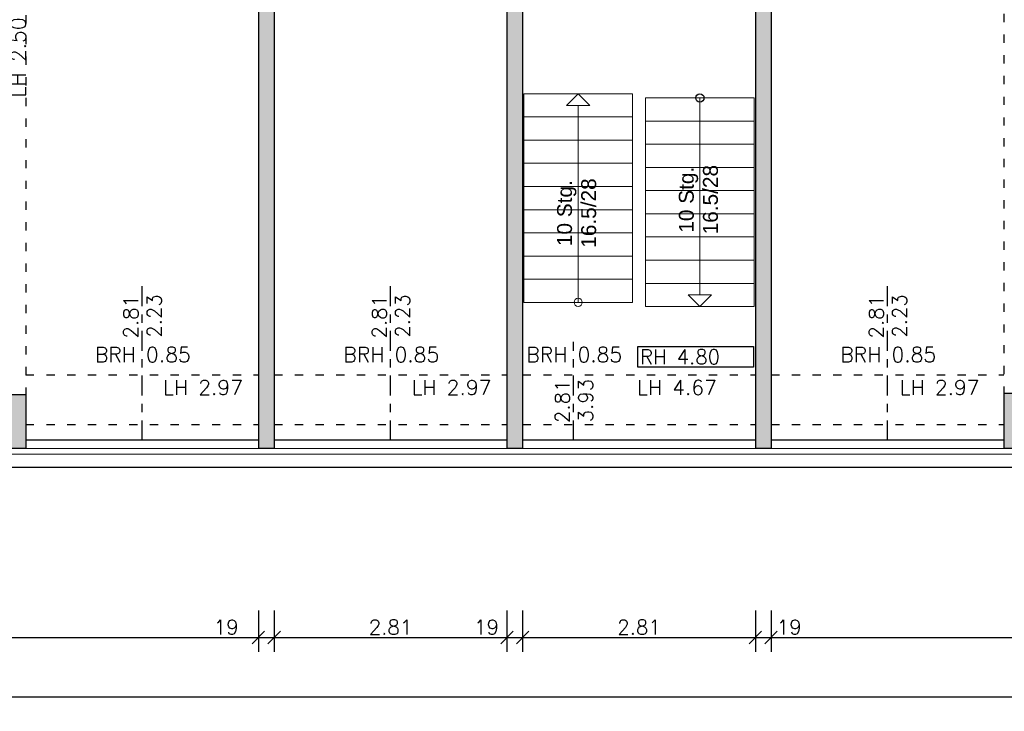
# Model space of a CAD drawing. Header units: metres. Extents: x -2.6 to 87.3, y -1.9 to 18.9.
# Tile 9 of 12: x 64.5 to 76.4, y -1.9 to 6.4. Entities that reach past the tile are written whole.
import ezdxf
from ezdxf.enums import TextEntityAlignment as Align

# ---------------------------------------------------------------- set-up
doc = ezdxf.new("R2010")
doc.units = ezdxf.units.M
doc.header["$PDSIZE"] = -10
doc.linetypes.add('ACAD_ISO10W100', pattern=[18.5, 12, -3, 0.5, -3])
doc.linetypes.add('LINIE_9', pattern=[0.2, 0.05, -0.15])
doc.layers.get('0').update_dxf_attribs({"linetype": 'CONTINUOUS'})
doc.layers.get('Defpoints').update_dxf_attribs({"linetype": 'CONTINUOUS'})
for name, color, linetype in [('A_ANSICHT', 7, 'CONTINUOUS'), ('A_BEMASZUNG', 9, 'CONTINUOUS'), ('A_FENSTER', 4, 'CONTINUOUS'), ('A_SCHRAFFUR', 8, 'CONTINUOUS'), ('A_TREPPE', 6, 'CONTINUOUS'), ('A_UEBERLIEGEND', 8, 'LINIE_9'), ('A_WAND', 5, 'CONTINUOUS')]:
    doc.layers.add(name, color=color, linetype=linetype)
doc.styles.add('ARIAL', font='arial.ttf')
doc.styles.add('ROMANS', font='romans.shx')
doc.dimstyles.new('Bem_100_cm', dxfattribs={"dimscale": 0.05, "dimtxt": 3.5, "dimasz": 3, "dimexe": 3.5, "dimexo": 5, "dimgap": 0.75, "dimtad": 1, "dimdec": 0, "dimrnd": 0.005, "dimzin": 4, "dimdsep": 46, "dimtxsty": 'ROMANS', "dimblk": 'OBLIQUE', "dimcen": 2.5, "dimdle": 3.5, "dimclrd": 256, "dimclre": 256, "dimclrt": 256, "dimadec": 1, "dimazin": 0, "dimtfac": 5, "dimtdec": 0, "dimtix": 1, "dimtmove": 2, "dimatfit": 2, "dimfxl": 6.5, "dimfxlon": 1, "dimtolj": 1, "dimlwd": -1, "dimlwe": -1, "dimarcsym": 0})
doc.dimstyles.new('Bem_100_m', dxfattribs={"dimscale": 0.05, "dimtxt": 3.5, "dimasz": 3, "dimexe": 3.5, "dimexo": 5, "dimgap": 0.75, "dimtad": 1, "dimrnd": 0.0005, "dimzin": 4, "dimdsep": 46, "dimtxsty": 'ROMANS', "dimblk": 'OBLIQUE', "dimcen": 2.5, "dimdle": 3.5, "dimclrd": 256, "dimclre": 256, "dimclrt": 256, "dimadec": 1, "dimazin": 0, "dimtfac": 5, "dimtix": 1, "dimtmove": 2, "dimatfit": 2, "dimfxl": 6.5, "dimfxlon": 1, "dimtolj": 1, "dimlwd": -1, "dimlwe": -1, "dimarcsym": 0})

# ---------------------------------------------------------------- blocks, each defined once
blk = doc.blocks.new('Raumhöhe')
blk.add_lwpolyline([(0, 0.25), (1.4, 0.25), (1.4, 0), (0, 0)], close=True)
at = {"style": 'ROMANS'}
blk.add_attdef('RAUMHÖHE', (0.028, 0.037), '', height=0.175, dxfattribs=at)
blk = doc.blocks.new('_Oblique')
at = {"color": 0, "linetype": 'ByBlock', "lineweight": -2}
blk.add_line((-0.5, -0.5), (0.5, 0.5), dxfattribs=at)
blk = doc.blocks.new('*D42')
at = {"layer": 'A_BEMASZUNG', "transparency": 16777216}
for p, q in [((83.481, 1.325), (83.481, 1.475)), ((83.156, 1.325), (83.656, 1.325)), ((83.481, 1), (83.481, 1.325)), ((83.156, 1), (83.656, 1)), ((83.481, 1), (83.481, 0.85))]:
    blk.add_line(p, q, dxfattribs=at)
at = {"layer": 'Defpoints', "color": 0, "transparency": 16777216}
for p in [(63.283, 1.325), (83.481, 1.325), (63.283, 1)]:
    blk.add_point(p, dxfattribs=at)
at = {"layer": 'A_BEMASZUNG', "transparency": 16777216, "xscale": 0.15, "yscale": 0.15, "zscale": 0.15}
for p, rotation in [((83.481, 1.325), 270), ((83.481, 1), 90)]:
    blk.add_blockref('_Oblique', p, dxfattribs=dict(at, rotation=rotation))
at = {"layer": 'A_BEMASZUNG', "transparency": 16777216, "insert": (83.356, 1.162), "char_height": 0.175, "attachment_point": 5, "rotation": 90, "style": 'ROMANS'}
blk.add_mtext('\\A1;33 ', dxfattribs=at)
blk = doc.blocks.new('*D43')
at = {"layer": 'A_BEMASZUNG', "transparency": 16777216}
for p, q in [((83.481, 1.15), (83.481, 10.3)), ((83.156, 10.125), (83.656, 10.125)), ((83.156, 1.325), (83.656, 1.325))]:
    blk.add_line(p, q, dxfattribs=at)
at = {"layer": 'Defpoints', "color": 0, "transparency": 16777216}
for p in [(63.283, 10.125), (83.481, 10.125), (63.283, 1.325)]:
    blk.add_point(p, dxfattribs=at)
at = {"layer": 'A_BEMASZUNG', "transparency": 16777216, "xscale": 0.15, "yscale": 0.15, "zscale": 0.15}
for p, rotation in [((83.481, 10.125), 90), ((83.481, 1.325), 270)]:
    blk.add_blockref('_Oblique', p, dxfattribs=dict(at, rotation=rotation))
at = {"layer": 'A_BEMASZUNG', "transparency": 16777216, "insert": (83.356, 5.725), "char_height": 0.175, "attachment_point": 5, "rotation": 90, "style": 'ROMANS'}
blk.add_mtext('\\A1;8.80', dxfattribs=at)
blk = doc.blocks.new('*D45')
at = {"layer": 'A_BEMASZUNG', "transparency": 16777216}
for p, q in [((84.265, 1.325), (84.265, 1.475)), ((83.94, 1.325), (84.44, 1.325)), ((84.265, 1), (84.265, 1.325)), ((83.94, 1), (84.44, 1)), ((84.265, 1), (84.265, 0.85))]:
    blk.add_line(p, q, dxfattribs=at)
at = {"layer": 'Defpoints', "color": 0, "transparency": 16777216}
for p in [(68.695, 1.325), (84.265, 1.325), (68.695, 1)]:
    blk.add_point(p, dxfattribs=at)
at = {"layer": 'A_BEMASZUNG', "transparency": 16777216, "xscale": 0.15, "yscale": 0.15, "zscale": 0.15}
for p, rotation in [((84.265, 1.325), 270), ((84.265, 1), 90)]:
    blk.add_blockref('_Oblique', p, dxfattribs=dict(at, rotation=rotation))
at = {"layer": 'A_BEMASZUNG', "transparency": 16777216, "insert": (84.14, 1.162), "char_height": 0.175, "attachment_point": 5, "rotation": 90, "style": 'ROMANS'}
blk.add_mtext('\\A1;33 ', dxfattribs=at)
blk = doc.blocks.new('*D119')
at = {"layer": 'A_BEMASZUNG', "transparency": 16777216}
for p, q in [((84.265, 1.15), (84.265, 7.605)), ((83.94, 7.43), (84.44, 7.43)), ((83.94, 1.325), (84.44, 1.325))]:
    blk.add_line(p, q, dxfattribs=at)
at = {"layer": 'Defpoints', "color": 0, "transparency": 16777216}
for p in [(68.745, 7.43), (84.265, 7.43), (68.695, 1.325)]:
    blk.add_point(p, dxfattribs=at)
at = {"layer": 'A_BEMASZUNG', "transparency": 16777216, "xscale": 0.15, "yscale": 0.15, "zscale": 0.15}
for p, rotation in [((84.265, 7.43), 90), ((84.265, 1.325), 270)]:
    blk.add_blockref('_Oblique', p, dxfattribs=dict(at, rotation=rotation))
at = {"layer": 'A_BEMASZUNG', "transparency": 16777216, "insert": (84.14, 4.377), "char_height": 0.175, "attachment_point": 5, "rotation": 90, "style": 'ROMANS'}
blk.add_mtext('\\A1;6.11', dxfattribs=at)
blk = doc.blocks.new('*D85')
at = {"layer": 'A_BEMASZUNG', "transparency": 16777216}
for p, q in [((58.545, -0.733), (58.545, -1.233)), ((67.355, -0.733), (67.355, -1.233)), ((58.37, -1.058), (67.53, -1.058))]:
    blk.add_line(p, q, dxfattribs=at)
at = {"layer": 'Defpoints', "color": 0, "transparency": 16777216}
for p in [(58.545, 4.271), (67.355, 4.271), (67.355, -1.058)]:
    blk.add_point(p, dxfattribs=at)
at = {"layer": 'A_BEMASZUNG', "transparency": 16777216, "xscale": 0.15, "yscale": 0.15, "zscale": 0.15, "rotation": 180}
blk.add_blockref('_Oblique', (58.545, -1.058), dxfattribs=at)
at = {"layer": 'A_BEMASZUNG', "transparency": 16777216, "xscale": 0.15, "yscale": 0.15, "zscale": 0.15}
blk.add_blockref('_Oblique', (67.355, -1.058), dxfattribs=at)
at = {"layer": 'A_BEMASZUNG', "transparency": 16777216, "insert": (62.95, -0.933), "char_height": 0.175, "attachment_point": 5, "style": 'ROMANS'}
blk.add_mtext('\\A1;8.81', dxfattribs=at)
blk = doc.blocks.new('*D86')
at = {"layer": 'A_BEMASZUNG', "transparency": 16777216}
for p, q in [((67.355, -0.733), (67.355, -1.233)), ((67.545, -0.733), (67.545, -1.233)), ((67.18, -1.058), (67.72, -1.058))]:
    blk.add_line(p, q, dxfattribs=at)
at = {"layer": 'Defpoints', "color": 0, "transparency": 16777216}
for p in [(67.355, 4.271), (67.545, 4.271), (67.545, -1.058)]:
    blk.add_point(p, dxfattribs=at)
at = {"layer": 'A_BEMASZUNG', "transparency": 16777216, "xscale": 0.15, "yscale": 0.15, "zscale": 0.15, "rotation": 180}
blk.add_blockref('_Oblique', (67.355, -1.058), dxfattribs=at)
at = {"layer": 'A_BEMASZUNG', "transparency": 16777216, "xscale": 0.15, "yscale": 0.15, "zscale": 0.15}
blk.add_blockref('_Oblique', (67.545, -1.058), dxfattribs=at)
at = {"layer": 'A_BEMASZUNG', "transparency": 16777216, "insert": (66.966, -0.933), "char_height": 0.175, "attachment_point": 5, "style": 'ROMANS'}
blk.add_mtext('\\A1;19 ', dxfattribs=at)
blk = doc.blocks.new('*D87')
at = {"layer": 'A_BEMASZUNG', "transparency": 16777216}
for p, q in [((67.545, -0.733), (67.545, -1.233)), ((70.355, -0.733), (70.355, -1.233)), ((67.37, -1.058), (70.53, -1.058))]:
    blk.add_line(p, q, dxfattribs=at)
at = {"layer": 'Defpoints', "color": 0, "transparency": 16777216}
for p in [(67.545, 4.271), (70.355, 4.271), (70.355, -1.058)]:
    blk.add_point(p, dxfattribs=at)
at = {"layer": 'A_BEMASZUNG', "transparency": 16777216, "xscale": 0.15, "yscale": 0.15, "zscale": 0.15, "rotation": 180}
blk.add_blockref('_Oblique', (67.545, -1.058), dxfattribs=at)
at = {"layer": 'A_BEMASZUNG', "transparency": 16777216, "xscale": 0.15, "yscale": 0.15, "zscale": 0.15}
blk.add_blockref('_Oblique', (70.355, -1.058), dxfattribs=at)
at = {"layer": 'A_BEMASZUNG', "transparency": 16777216, "insert": (68.95, -0.933), "char_height": 0.175, "attachment_point": 5, "style": 'ROMANS'}
blk.add_mtext('\\A1;2.81', dxfattribs=at)
blk = doc.blocks.new('*D88')
at = {"layer": 'A_BEMASZUNG', "transparency": 16777216}
for p, q in [((70.355, -0.733), (70.355, -1.233)), ((70.545, -0.733), (70.545, -1.233)), ((70.18, -1.058), (70.72, -1.058))]:
    blk.add_line(p, q, dxfattribs=at)
at = {"layer": 'Defpoints', "color": 0, "transparency": 16777216}
for p in [(70.355, 4.271), (70.545, 4.271), (70.545, -1.058)]:
    blk.add_point(p, dxfattribs=at)
at = {"layer": 'A_BEMASZUNG', "transparency": 16777216, "xscale": 0.15, "yscale": 0.15, "zscale": 0.15, "rotation": 180}
blk.add_blockref('_Oblique', (70.355, -1.058), dxfattribs=at)
at = {"layer": 'A_BEMASZUNG', "transparency": 16777216, "xscale": 0.15, "yscale": 0.15, "zscale": 0.15}
blk.add_blockref('_Oblique', (70.545, -1.058), dxfattribs=at)
at = {"layer": 'A_BEMASZUNG', "transparency": 16777216, "insert": (70.109, -0.933), "char_height": 0.175, "attachment_point": 5, "style": 'ROMANS'}
blk.add_mtext('\\A1;19 ', dxfattribs=at)
blk = doc.blocks.new('*D89')
at = {"layer": 'A_BEMASZUNG', "transparency": 16777216}
for p, q in [((70.545, -0.733), (70.545, -1.233)), ((73.355, -0.733), (73.355, -1.233)), ((70.37, -1.058), (73.53, -1.058))]:
    blk.add_line(p, q, dxfattribs=at)
at = {"layer": 'Defpoints', "color": 0, "transparency": 16777216}
for p in [(70.545, 4.271), (73.355, 4.271), (73.355, -1.058)]:
    blk.add_point(p, dxfattribs=at)
at = {"layer": 'A_BEMASZUNG', "transparency": 16777216, "xscale": 0.15, "yscale": 0.15, "zscale": 0.15, "rotation": 180}
blk.add_blockref('_Oblique', (70.545, -1.058), dxfattribs=at)
at = {"layer": 'A_BEMASZUNG', "transparency": 16777216, "xscale": 0.15, "yscale": 0.15, "zscale": 0.15}
blk.add_blockref('_Oblique', (73.355, -1.058), dxfattribs=at)
at = {"layer": 'A_BEMASZUNG', "transparency": 16777216, "insert": (71.95, -0.933), "char_height": 0.175, "attachment_point": 5, "style": 'ROMANS'}
blk.add_mtext('\\A1;2.81', dxfattribs=at)
blk = doc.blocks.new('*D90')
at = {"layer": 'A_BEMASZUNG', "transparency": 16777216}
for p, q in [((73.355, -0.733), (73.355, -1.233)), ((73.545, -0.733), (73.545, -1.233)), ((73.18, -1.058), (73.72, -1.058))]:
    blk.add_line(p, q, dxfattribs=at)
at = {"layer": 'Defpoints', "color": 0, "transparency": 16777216}
for p in [(73.355, 4.271), (73.545, 4.271), (73.545, -1.058)]:
    blk.add_point(p, dxfattribs=at)
at = {"layer": 'A_BEMASZUNG', "transparency": 16777216, "xscale": 0.15, "yscale": 0.15, "zscale": 0.15, "rotation": 180}
blk.add_blockref('_Oblique', (73.355, -1.058), dxfattribs=at)
at = {"layer": 'A_BEMASZUNG', "transparency": 16777216, "xscale": 0.15, "yscale": 0.15, "zscale": 0.15}
blk.add_blockref('_Oblique', (73.545, -1.058), dxfattribs=at)
at = {"layer": 'A_BEMASZUNG', "transparency": 16777216, "insert": (73.764, -0.933), "char_height": 0.175, "attachment_point": 5, "style": 'ROMANS'}
blk.add_mtext('\\A1;19 ', dxfattribs=at)
blk = doc.blocks.new('*D91')
at = {"layer": 'A_BEMASZUNG', "transparency": 16777216}
for p, q in [((73.545, -0.733), (73.545, -1.233)), ((82.355, -0.733), (82.355, -1.233)), ((73.37, -1.058), (82.53, -1.058))]:
    blk.add_line(p, q, dxfattribs=at)
at = {"layer": 'Defpoints', "color": 0, "transparency": 16777216}
for p in [(73.545, 4.271), (82.355, 4.271), (82.355, -1.058)]:
    blk.add_point(p, dxfattribs=at)
at = {"layer": 'A_BEMASZUNG', "transparency": 16777216, "xscale": 0.15, "yscale": 0.15, "zscale": 0.15, "rotation": 180}
blk.add_blockref('_Oblique', (73.545, -1.058), dxfattribs=at)
at = {"layer": 'A_BEMASZUNG', "transparency": 16777216, "xscale": 0.15, "yscale": 0.15, "zscale": 0.15}
blk.add_blockref('_Oblique', (82.355, -1.058), dxfattribs=at)
at = {"layer": 'A_BEMASZUNG', "transparency": 16777216, "insert": (77.95, -0.933), "char_height": 0.175, "attachment_point": 5, "style": 'ROMANS'}
blk.add_mtext('\\A1;8.81', dxfattribs=at)
blk = doc.blocks.new('*D118')
at = {"layer": 'A_BEMASZUNG', "transparency": 16777216}
for p, q in [((1, -1.45), (1, -1.95)), ((82.675, -1.45), (82.675, -1.95)), ((0.825, -1.775), (82.85, -1.775))]:
    blk.add_line(p, q, dxfattribs=at)
at = {"layer": 'Defpoints', "color": 0, "transparency": 16777216}
for p in [(1, 1), (82.675, 1), (82.675, -1.775)]:
    blk.add_point(p, dxfattribs=at)
at = {"layer": 'A_BEMASZUNG', "transparency": 16777216, "xscale": 0.15, "yscale": 0.15, "zscale": 0.15, "rotation": 180}
blk.add_blockref('_Oblique', (1, -1.775), dxfattribs=at)
at = {"layer": 'A_BEMASZUNG', "transparency": 16777216, "xscale": 0.15, "yscale": 0.15, "zscale": 0.15}
blk.add_blockref('_Oblique', (82.675, -1.775), dxfattribs=at)
at = {"layer": 'A_BEMASZUNG', "transparency": 16777216, "insert": (41.837, -1.65), "char_height": 0.175, "attachment_point": 5, "style": 'ROMANS'}
blk.add_mtext('\\A1;81.68', dxfattribs=at)

msp = doc.modelspace()

# ---------------------------------------------------------------- hatches: boundary and pattern name
at = {"layer": 'A_SCHRAFFUR'}
h = msp.add_hatch(color=253, dxfattribs=at)
h.dxf.hatch_style = 1
h.paths.add_polyline_path([(46.32, 10.225), (46.13, 10.225), (46.13, 9.615), (46.32, 9.615)])
h.paths.add_polyline_path([(46.32, 8.165), (46.13, 8.165), (46.13, 1.225), (46.32, 1.225)])
h.paths.add_polyline_path([(49.32, 10.225), (49.13, 10.225), (49.13, 9.71), (49.32, 9.71)])
h.paths.add_polyline_path([(49.32, 1.875), (49.13, 1.875), (49.13, 1.225), (49.32, 1.225)])
h.paths.add_polyline_path([(52.32, 1.875), (52.13, 1.875), (52.13, 1.225), (52.32, 1.225)])
h.paths.add_polyline_path([(55.32, 1.875), (55.13, 1.875), (55.13, 1.225), (55.32, 1.225)])
h.paths.add_polyline_path([(52.32, 10.225), (52.13, 10.225), (52.13, 9.71), (52.32, 9.71)])
h.paths.add_polyline_path([(55.32, 10.225), (55.13, 10.225), (55.13, 9.71), (55.32, 9.71)])
h.paths.add_polyline_path([(58.545, 10.225), (58.13, 10.225), (58.13, 9.615), (58.545, 9.615)])
h.paths.add_polyline_path([(58.545, 8.165), (58.13, 8.165), (58.13, 1.225), (58.545, 1.225)])
h.paths.add_polyline_path([(61.545, 1.875), (61.355, 1.875), (61.355, 1.225), (61.545, 1.225)])
h.paths.add_polyline_path([(64.545, 1.875), (64.355, 1.875), (64.355, 1.225), (64.545, 1.225)])
h.paths.add_polyline_path([(64.545, 13.451), (64.225, 13.451), (64.225, 10.45), (64.225, 10.225), (64.355, 10.225), (64.355, 9.71), (64.545, 9.71)])
h.paths.add_polyline_path([(61.545, 10.225), (61.355, 10.225), (61.355, 9.71), (61.545, 9.71)])
h = msp.add_hatch(color=253, dxfattribs=at)
h.dxf.hatch_style = 1
h.paths.add_polyline_path([(67.845, 7.62), (67.545, 7.62), (67.545, 8.131), (67.355, 8.131), (67.355, 1.225), (67.545, 1.225), (67.545, 7.43), (67.845, 7.43)])
h.paths.add_polyline_path([(70.545, 7.83), (70.355, 7.83), (70.355, 7.62), (68.745, 7.62), (68.745, 7.43), (70.355, 7.43), (70.355, 1.225), (70.545, 1.225)])
h.paths.add_polyline_path([(73.545, 8.731), (73.355, 8.731), (73.355, 1.225), (73.545, 1.225)])
h.paths.add_polyline_path([(76.545, 1.89), (76.355, 1.89), (76.355, 1.225), (76.545, 1.225)])
h.paths.add_polyline_path([(79.545, 1.885), (79.355, 1.885), (79.355, 1.225), (79.545, 1.225)])
h.paths.add_polyline_path([(82.675, 10.45), (82.45, 10.45), (82.45, 10.225), (82.355, 10.225), (82.355, 1.225), (82.455, 1.225), (82.455, 1), (82.675, 1)])

# ---------------------------------------------------------------- linework, layer by layer
at = {"layer": 'A_ANSICHT'}
msp.add_line((1.225, 1), (82.455, 1), dxfattribs=at)
at = {"layer": 'A_BEMASZUNG', "linetype": 'ACAD_ISO10W100', "ltscale": 0.02}
for p, q in [((65.95, 1.325), (65.95, 3.241)), ((68.95, 1.325), (68.95, 3.241)), ((74.95, 1.325), (74.95, 3.241)), ((71.159, 1.325), (71.159, 2.512))]:
    msp.add_line(p, q, dxfattribs=at)
at = {"layer": 'A_FENSTER', "lineweight": 25}
for p, q in [((67.355, 1.325), (64.545, 1.325)), ((70.355, 1.325), (67.545, 1.325)), ((73.355, 1.325), (70.545, 1.325)), ((76.355, 1.325), (73.545, 1.325))]:
    msp.add_line(p, q, dxfattribs=at)
at = {"layer": 'A_FENSTER', "lineweight": 20}
for p, q in [((64.545, 1.225), (67.355, 1.225)), ((67.545, 1.225), (70.355, 1.225)), ((70.545, 1.225), (73.355, 1.225)), ((73.545, 1.225), (76.355, 1.225)), ((1.225, 1.155), (82.455, 1.155))]:
    msp.add_line(p, q, dxfattribs=at)
at = {"layer": 'A_TREPPE', "lineweight": 18}
for p, q in [((70.56, 5.51), (70.56, 2.99)), ((71.87, 5.51), (70.56, 5.51)), ((71.215, 5.51), (71.075, 5.37)), ((71.215, 5.51), (71.355, 5.37)), ((71.87, 5.51), (71.87, 2.99)), ((71.355, 5.37), (71.075, 5.37)), ((71.215, 2.99), (71.215, 5.37)), ((72.03, 5.46), (72.03, 2.94)), ((73.34, 5.46), (72.03, 5.46)), ((72.685, 3.08), (72.685, 5.46)), ((73.34, 5.46), (73.34, 4.06)), ((71.87, 5.23), (70.56, 5.23)), ((73.34, 5.18), (72.03, 5.18)), ((71.87, 4.95), (70.56, 4.95)), ((73.34, 4.9), (72.03, 4.9)), ((71.87, 4.67), (70.56, 4.67)), ((73.34, 4.62), (72.03, 4.62)), ((71.87, 4.39), (70.56, 4.39)), ((73.34, 4.34), (72.03, 4.34)), ((71.87, 4.11), (70.56, 4.11)), ((73.34, 4.06), (72.03, 4.06)), ((73.34, 4.06), (73.34, 2.94)), ((71.87, 3.83), (70.56, 3.83)), ((73.34, 3.78), (72.03, 3.78)), ((71.87, 3.55), (70.56, 3.55)), ((73.34, 3.5), (72.03, 3.5)), ((71.87, 3.27), (70.56, 3.27)), ((73.34, 3.22), (72.03, 3.22)), ((71.87, 2.99), (70.56, 2.99)), ((72.685, 2.94), (72.545, 3.08)), ((72.545, 3.08), (72.825, 3.08)), ((72.685, 2.94), (72.825, 3.08)), ((73.34, 2.94), (72.03, 2.94))]:
    msp.add_line(p, q, dxfattribs=at)
at = {"layer": 'A_TREPPE'}
msp.add_circle((72.685, 5.46), 0.0497, dxfattribs=at)
at = {"layer": 'A_TREPPE', "lineweight": 18}
msp.add_circle((71.215, 2.99), 0.0497, dxfattribs=at)
at = {"layer": 'A_UEBERLIEGEND', "linetype": 'LINIE_9', "lineweight": 25}
for p, q in [((64.545, 9.71), (64.545, 1.875)), ((76.355, 9.725), (76.355, 1.89))]:
    msp.add_line(p, q, dxfattribs=at)
at = {"layer": 'A_UEBERLIEGEND'}
for p, q in [((64.545, 2.115), (67.355, 2.115)), ((67.545, 2.115), (70.355, 2.115)), ((70.545, 2.115), (73.355, 2.115)), ((73.545, 2.115), (76.355, 2.115)), ((64.545, 1.515), (67.355, 1.515)), ((64.545, 1.515), (67.355, 1.515)), ((67.545, 1.515), (70.355, 1.515)), ((67.545, 1.515), (70.355, 1.515)), ((70.545, 1.515), (73.355, 1.515)), ((70.545, 1.515), (73.355, 1.515)), ((73.545, 1.515), (76.355, 1.515)), ((73.545, 1.515), (76.355, 1.515))]:
    msp.add_line(p, q, dxfattribs=at)
at = {"layer": 'A_WAND', "lineweight": 25}
for p, q in [((73.355, 8.731), (73.355, 1.225)), ((73.545, 8.731), (73.545, 1.225)), ((67.355, 8.131), (67.355, 1.225)), ((70.545, 7.83), (70.545, 1.225)), ((67.545, 7.43), (67.545, 1.225)), ((70.355, 7.43), (70.355, 1.225)), ((64.545, 1.875), (64.355, 1.875)), ((64.545, 1.875), (64.545, 1.225)), ((67.355, 1.835), (67.355, 1.225)), ((76.355, 1.89), (76.355, 1.225)), ((76.545, 1.89), (76.355, 1.89)), ((64.545, 1.225), (64.355, 1.225)), ((67.545, 1.225), (67.355, 1.225)), ((67.545, 1.225), (67.355, 1.225)), ((70.545, 1.225), (70.355, 1.225)), ((73.545, 1.225), (73.355, 1.225)), ((76.545, 1.225), (76.355, 1.225))]:
    msp.add_line(p, q, dxfattribs=at)

# ---------------------------------------------------------------- block references
at = {"layer": 'A_BEMASZUNG'}
msp.add_blockref('Raumhöhe', (71.934, 2.208), dxfattribs=at).add_auto_attribs({'RAUMHÖHE': 'RH 4.80'})

# ---------------------------------------------------------------- texts
at = {"layer": 'A_BEMASZUNG', "style": 'ROMANS'}
for s, height, p in [('LH 2.50', 0.18, (64.546, 5.468)), ('2.81', 0.175, (65.902, 2.554)), ('2.23', 0.175, (66.185, 2.564)), ('2.81', 0.175, (68.902, 2.554)), ('2.23', 0.175, (69.185, 2.564)), ('2.81', 0.175, (74.902, 2.554)), ('2.23', 0.175, (75.185, 2.564)), ('2.81', 0.175, (71.111, 1.532)), ('3.93', 0.175, (71.394, 1.542))]:
    msp.add_text(s, height=height, rotation=90, dxfattribs=at).set_placement(p)
for s, p in [('BRH 0.85', (65.381, 2.269)), ('BRH 0.85', (68.381, 2.269)), ('BRH 0.85', (70.59, 2.269)), ('BRH 0.85', (74.381, 2.269)), ('LH 2.97', (66.204, 1.872)), ('LH 2.97', (69.204, 1.872)), ('LH 4.67', (71.926, 1.872)), ('LH 2.97', (75.097, 1.872))]:
    msp.add_text(s, height=0.18, dxfattribs=at).set_placement(p)
at = {"layer": 'A_TREPPE', "style": 'ARIAL'}
for s, p in [('16.5/28', (72.902, 4.231)), ('10 Stg.', (72.611, 4.23))]:
    msp.add_text(s, height=0.18, rotation=90, dxfattribs=at).set_placement(p, align=Align.CENTER)
at = {"layer": 'A_TREPPE', "lineweight": 18, "style": 'ARIAL'}
for s, p in [('10 Stg.', (71.141, 4.068)), ('16.5/28', (71.432, 4.069))]:
    msp.add_text(s, height=0.18, rotation=90, dxfattribs=at).set_placement(p, align=Align.CENTER)

# ---------------------------------------------------------------- dimensions: what is measured, and where the dimension line sits
at = {"layer": 'A_BEMASZUNG'}
for base, p1, p2, dimstyle, picture, middle in [((83.481, 10.125), (63.283, 1.325), (63.283, 10.125), 'Bem_100_m', '*D43', (83.356, 5.725)), ((84.265344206, 7.43), (68.695064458, 1.325), (68.744630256, 7.43), 'Bem_100_m', '*D119', (84.140344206, 4.3775)), ((83.481, 1.325), (63.283, 1), (63.283, 1.325), 'Bem_100_cm', '*D42', (83.356, 1.162)), ((84.265, 1.325), (68.695, 1), (68.695, 1.325), 'Bem_100_cm', '*D45', (84.14, 1.162))]:
    dim = msp.add_linear_dim(base=base, p1=p1, p2=p2, angle=90, dimstyle=dimstyle, dxfattribs=at)
    dim.commit()
    dim.dimension.update_dxf_attribs({"geometry": picture, "text_midpoint": middle})
for base, p1, p2, picture, middle in [((67.355, -1.058), (58.545, 4.271), (67.355, 4.271), '*D85', (62.95, -0.933)), ((70.355, -1.058), (67.545, 4.271), (70.355, 4.271), '*D87', (68.95, -0.933)), ((73.355, -1.058), (70.545, 4.271), (73.355, 4.271), '*D89', (71.95, -0.933)), ((82.355, -1.058), (73.545, 4.271), (82.355, 4.271), '*D91', (77.95, -0.933)), ((82.675, -1.774626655), (1, 1), (82.675, 1), '*D118', (41.8375, -1.649626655))]:
    dim = msp.add_linear_dim(base=base, p1=p1, p2=p2, dimstyle='Bem_100_m', dxfattribs=at)
    dim.commit()
    dim.dimension.update_dxf_attribs({"geometry": picture, "text_midpoint": middle})
for base, p1, p2, picture, middle in [((67.545, -1.058), (67.355, 4.271), (67.545, 4.271), '*D86', (66.966, -0.933)), ((70.545, -1.058), (70.355, 4.271), (70.545, 4.271), '*D88', (70.109, -0.933)), ((73.545, -1.058), (73.355, 4.271), (73.545, 4.271), '*D90', (73.764, -0.933))]:
    dim = msp.add_linear_dim(base=base, p1=p1, p2=p2, dimstyle='Bem_100_cm', dxfattribs=at)
    dim.commit()
    dim.dimension.update_dxf_attribs({"geometry": picture, "text_midpoint": middle, "dimtype": 160})

doc.saveas('drawing.dxf')
